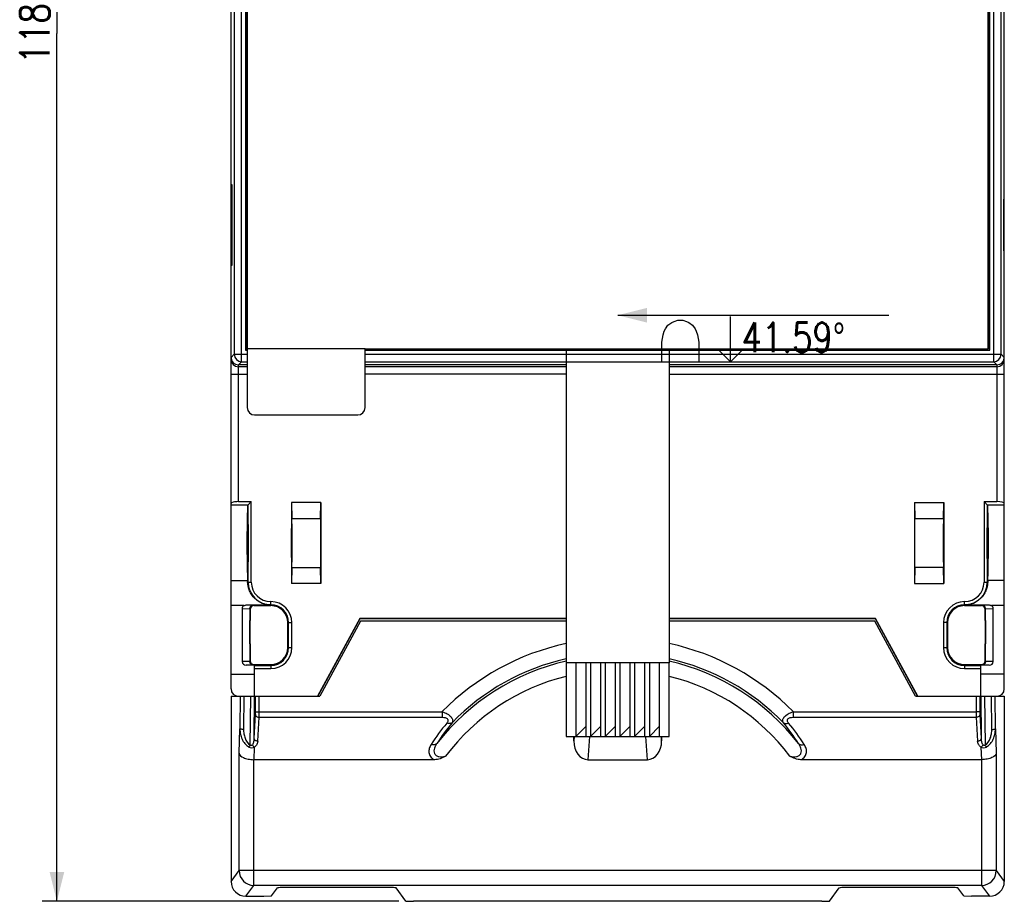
# Model space of a CAD drawing. Header units: millimetres. Extents: x 0 to 420, y 0 to 297.
# Tile 3 of 7: x 101 to 168, y 109 to 169. Entities that reach past the tile are written whole.
import ezdxf

# ---------------------------------------------------------------- set-up
doc = ezdxf.new("R2010")
doc.units = ezdxf.units.MM
doc.header["$LTSCALE"] = 23.1
doc.layers.get('0').update_dxf_attribs({"linetype": 'CONTINUOUS'})
doc.layers.add('02___PRT_ALL_AXES', color=7, linetype='CONTINUOUS')
doc.layers.add('06___PRT_ALL_SURFS', color=7, linetype='CONTINUOUS')
doc.styles.get("Standard").update_dxf_attribs({"font": 'SIMPLEX.SHX', "width": 0.8})
doc.dimstyles.new('DIMSTYLE_1', dxfattribs={"dimtxt": 2, "dimasz": 2, "dimexe": 1, "dimexo": 1, "dimgap": 0.5, "dimtad": 1, "dimdec": 0, "dimdsep": 46, "dimtxsty": 'Standard', "dimblk": '_FILLED', "dimblk1": '_FILLED', "dimblk2": '_FILLED', "dimcen": 0.09, "dimazin": 2, "dimtp": 0.3, "dimtm": 0.3, "dimtfac": 1, "dimtdec": 0, "dimtofl": 0, "dimtmove": 0, "dimatfit": 3, "dimldrblk": '_FILLED', "dimfxl": 0, "dimtolj": 1, "dimarcsym": 0})
doc.dimstyles.get("Standard").update_dxf_attribs({"dimtxt": 2, "dimasz": 2, "dimexe": 1, "dimexo": 1, "dimtad": 1, "dimdsep": 46, "dimtxsty": 'Standard', "dimblk": '_FILLED', "dimblk1": '_FILLED', "dimblk2": '_FILLED', "dimcen": 0.09, "dimazin": 2, "dimtol": 1, "dimtp": 0.01, "dimtm": 0.01, "dimtfac": 1, "dimtofl": 0, "dimtmove": 0, "dimatfit": 3, "dimldrblk": '_FILLED', "dimfxl": 0, "dimtolj": 1, "dimarcsym": 0})

# ---------------------------------------------------------------- blocks, each defined once
blk = doc.blocks.new('_FILLED')
at = {"color": 0, "linetype": 'ByBlock'}
blk.add_solid([(0, 0), (-1, 0.25), (-1, -0.25)], dxfattribs=at)
blk = doc.blocks.new('*D1')
at = {"color": 8}
for p, q in [((126.82, 226.918), (102.615, 226.918)), ((103.615, 226.918), (103.615, 167.994)), ((103.615, 109.069), (103.615, 167.994)), ((126.82, 109.069), (102.615, 109.069))]:
    blk.add_line(p, q, dxfattribs=at)
at = {"color": 8, "xscale": 2, "yscale": 2, "zscale": 2}
for p, rotation in [((103.615, 226.918), 90), ((103.615, 109.069), 270)]:
    blk.add_blockref('_FILLED', p, dxfattribs=dict(at, rotation=rotation))
at = {"color": 8, "insert": (101.115, 167.994), "char_height": 2, "width": 4.8, "attachment_point": 2, "rotation": 90, "line_spacing_factor": 0.9}
blk.add_mtext('118', dxfattribs=at)

msp = doc.modelspace()

# ---------------------------------------------------------------- linework, layer by layer
at = {"color": 7}
for p, q in [((115.438, 123.494), (115.438, 212.494)), ((167.938, 123.494), (167.938, 212.494)), ((116.156, 145.712), (116.156, 190.275)), ((167.219, 145.712), (167.219, 190.275)), ((115.656, 189.775), (115.656, 146.212)), ((116.427, 189.505), (116.427, 146.483)), ((116.438, 189.494), (116.438, 146.494)), ((116.538, 189.394), (116.538, 146.594)), ((166.838, 146.594), (166.838, 189.394)), ((166.938, 146.494), (166.938, 189.494)), ((166.949, 146.483), (166.949, 189.505)), ((167.719, 146.212), (167.719, 189.775)), ((115.452, 152.244), (115.452, 157.744)), ((115.452, 157.744), (115.486, 157.744)), ((115.486, 157.744), (115.486, 152.244)), ((167.924, 156.744), (167.889, 156.744)), ((167.889, 156.744), (167.889, 153.244)), ((167.924, 153.244), (167.924, 156.744)), ((167.889, 153.244), (167.924, 153.244)), ((115.486, 152.244), (115.452, 152.244)), ((116.427, 146.483), (116.438, 146.494)), ((116.427, 146.483), (116.538, 146.483)), ((116.438, 146.494), (116.538, 146.494)), ((116.538, 146.594), (116.538, 142.594)), ((124.538, 146.594), (116.538, 146.594)), ((124.538, 146.594), (166.838, 146.594)), ((124.538, 142.594), (124.538, 146.594)), ((124.538, 146.494), (138.188, 146.494)), ((124.538, 146.483), (166.949, 146.483)), ((145.188, 146.494), (166.938, 146.494)), ((166.949, 146.483), (166.938, 146.494)), ((115.656, 146.212), (115.438, 145.994)), ((115.656, 146.212), (116.538, 146.212)), ((124.538, 146.212), (167.719, 146.212)), ((167.719, 146.212), (167.938, 145.994)), ((116.156, 145.712), (115.938, 145.494)), ((115.938, 136.208), (115.938, 145.494)), ((116.538, 145.494), (115.938, 145.494)), ((116.538, 145.363), (115.938, 145.363)), ((116.156, 145.712), (116.538, 145.712)), ((124.538, 145.712), (167.219, 145.712)), ((138.188, 145.494), (124.538, 145.494)), ((138.188, 145.363), (124.538, 145.363)), ((167.438, 145.494), (145.188, 145.494)), ((167.438, 145.363), (145.188, 145.363)), ((167.219, 145.712), (167.438, 145.494)), ((167.438, 145.494), (167.438, 136.208)), ((115.438, 144.863), (116.538, 144.863)), ((138.188, 144.863), (124.538, 144.863)), ((145.188, 144.863), (167.938, 144.863)), ((117.038, 142.094), (124.038, 142.094)), ((115.438, 135.994), (116.598, 135.994)), ((115.938, 136.208), (116.812, 136.208)), ((116.598, 135.994), (116.812, 136.208)), ((116.598, 130.744), (116.598, 135.994)), ((116.812, 130.744), (116.812, 136.208)), ((121.538, 136.144), (119.538, 136.144)), ((119.538, 136.144), (119.565, 135.042)), ((119.538, 136.144), (119.538, 130.644)), ((121.511, 135.042), (121.538, 136.144)), ((121.538, 136.144), (121.538, 130.644)), ((161.838, 136.144), (163.838, 136.144)), ((161.838, 136.144), (161.865, 135.042)), ((161.838, 136.144), (161.838, 130.644)), ((163.811, 135.042), (163.838, 136.144)), ((163.838, 136.144), (163.838, 130.644)), ((166.563, 136.208), (167.438, 136.208)), ((166.777, 135.994), (166.563, 136.208)), ((166.563, 136.208), (166.563, 130.744)), ((166.777, 135.994), (167.938, 135.994)), ((166.777, 135.994), (166.777, 130.744)), ((121.511, 135.042), (119.565, 135.042)), ((163.811, 135.042), (161.865, 135.042)), ((119.565, 131.745), (119.538, 130.644)), ((119.565, 131.745), (121.511, 131.745)), ((121.538, 130.644), (121.511, 131.745)), ((161.865, 131.745), (161.838, 130.644)), ((163.811, 131.745), (161.865, 131.745)), ((163.838, 130.644), (163.811, 131.745)), ((115.438, 130.854), (116.558, 130.854)), ((116.564, 130.744), (116.812, 130.744)), ((121.538, 130.644), (119.538, 130.644)), ((161.838, 130.644), (163.838, 130.644)), ((166.563, 130.744), (166.811, 130.744)), ((167.938, 130.854), (166.817, 130.854)), ((116.303, 129.144), (115.438, 129.144)), ((116.472, 129.192), (118.138, 129.192)), ((116.472, 129.192), (116.956, 129.175)), ((116.956, 129.175), (116.988, 129.144)), ((116.988, 129.144), (118.138, 129.144)), ((118.138, 129.144), (118.138, 129.418)), ((165.238, 129.144), (165.238, 129.418)), ((165.238, 129.192), (166.903, 129.192)), ((165.238, 129.144), (166.388, 129.144)), ((166.419, 129.175), (166.388, 129.144)), ((166.419, 129.175), (166.903, 129.192)), ((167.938, 129.144), (167.072, 129.144)), ((116.19, 128.944), (116.707, 128.926)), ((116.19, 128.944), (116.19, 125.344)), ((116.707, 128.924), (116.738, 128.894)), ((116.707, 128.924), (116.707, 125.363)), ((116.738, 128.894), (116.738, 128.144)), ((166.668, 128.924), (166.638, 128.894)), ((166.638, 128.144), (166.638, 128.894)), ((166.668, 128.926), (167.186, 128.944)), ((166.668, 125.363), (166.668, 128.924)), ((167.186, 125.344), (167.186, 128.944)), ((116.738, 128.144), (116.718, 128.144)), ((116.718, 126.544), (116.718, 128.144)), ((119.288, 127.994), (119.562, 127.994)), ((119.288, 126.294), (119.288, 127.994)), ((119.348, 126.294), (119.348, 127.994)), ((119.562, 126.294), (119.562, 127.994)), ((124.172, 128.271), (121.307, 122.994)), ((124.188, 128.244), (121.338, 122.994)), ((124.229, 128.094), (121.46, 122.994)), ((124.236, 128.094), (121.467, 122.994)), ((138.188, 128.271), (124.172, 128.271)), ((124.172, 128.271), (124.188, 128.244)), ((138.188, 128.244), (124.188, 128.244)), ((138.188, 128.094), (124.236, 128.094)), ((159.203, 128.271), (145.188, 128.271)), ((159.187, 128.244), (145.188, 128.244)), ((159.139, 128.094), (145.188, 128.094)), ((161.908, 122.994), (159.139, 128.094)), ((161.916, 122.994), (159.147, 128.094)), ((159.203, 128.271), (159.187, 128.244)), ((162.038, 122.994), (159.187, 128.244)), ((162.068, 122.994), (159.203, 128.271)), ((164.088, 127.994), (163.813, 127.994)), ((163.813, 127.994), (163.813, 126.294)), ((164.027, 127.994), (164.027, 126.294)), ((164.088, 127.994), (164.088, 126.294)), ((166.638, 128.144), (166.657, 128.144)), ((166.657, 128.144), (166.657, 126.544)), ((116.738, 126.544), (116.718, 126.544)), ((116.738, 126.544), (116.738, 125.394)), ((166.638, 126.544), (166.657, 126.544)), ((166.638, 125.394), (166.638, 126.544)), ((119.288, 126.294), (119.562, 126.294)), ((163.813, 126.294), (164.088, 126.294)), ((116.707, 125.361), (116.19, 125.344)), ((116.956, 125.112), (116.469, 125.096)), ((117.038, 125.096), (116.469, 125.096)), ((116.707, 125.363), (116.738, 125.394)), ((116.956, 125.112), (116.988, 125.144)), ((116.988, 125.144), (118.138, 125.144)), ((117.038, 122.994), (117.038, 125.096)), ((117.038, 125.084), (118.138, 125.084)), ((118.138, 125.144), (118.138, 124.87)), ((139.538, 125.255), (138.838, 125.255)), ((138.838, 125.255), (138.838, 120.255)), ((139.538, 120.255), (139.538, 125.255)), ((140.538, 125.255), (139.838, 125.255)), ((139.838, 125.255), (139.838, 120.255)), ((140.538, 120.255), (140.538, 125.255)), ((141.538, 125.255), (140.838, 125.255)), ((140.838, 125.255), (140.838, 120.255)), ((141.538, 120.255), (141.538, 125.255)), ((142.538, 125.255), (141.838, 125.255)), ((141.838, 125.255), (141.838, 120.255)), ((142.538, 120.255), (142.538, 125.255)), ((143.538, 125.255), (142.838, 125.255)), ((142.838, 125.255), (142.838, 120.255)), ((143.538, 120.255), (143.538, 125.255)), ((144.538, 125.255), (143.838, 125.255)), ((143.838, 125.255), (143.838, 120.255)), ((144.538, 120.255), (144.538, 125.255)), ((165.238, 125.144), (166.388, 125.144)), ((165.238, 125.144), (165.238, 124.87)), ((165.238, 125.084), (166.338, 125.084)), ((166.906, 125.096), (166.338, 125.096)), ((166.338, 122.994), (166.338, 125.096)), ((166.419, 125.112), (166.388, 125.144)), ((166.906, 125.096), (166.419, 125.112)), ((166.668, 125.363), (166.638, 125.394)), ((167.186, 125.344), (166.668, 125.361)), ((115.438, 124.494), (117.038, 124.494)), ((117.038, 124.87), (118.138, 124.87)), ((165.238, 124.87), (166.338, 124.87)), ((167.938, 124.494), (166.338, 124.494)), ((115.437, 122.994), (121.467, 122.994)), ((115.437, 122.994), (115.437, 110.418)), ((116.047, 122.994), (116.037, 120.784)), ((116.297, 122.994), (116.287, 120.742)), ((116.743, 119.679), (116.774, 122.994)), ((116.997, 120.129), (117.024, 122.994)), ((117.1, 121.944), (117.1, 122.994)), ((117.35, 121.946), (117.35, 122.994)), ((161.908, 122.994), (167.939, 122.994)), ((166.025, 122.994), (166.025, 121.946)), ((166.275, 122.994), (166.275, 121.944)), ((166.351, 122.994), (166.378, 120.129)), ((166.602, 122.994), (166.632, 119.679)), ((167.088, 120.742), (167.078, 122.994)), ((167.338, 120.784), (167.328, 122.994)), ((167.939, 122.994), (167.939, 110.418)), ((116.997, 120.129), (117.096, 121.754)), ((117.35, 121.946), (129.769, 121.946)), ((129.769, 121.946), (129.769, 121.565)), ((153.606, 121.946), (166.025, 121.946)), ((153.606, 121.946), (153.606, 121.565)), ((166.28, 121.754), (166.378, 120.129)), ((117.247, 119.941), (117.345, 121.565)), ((117.345, 121.565), (129.769, 121.565)), ((153.606, 121.565), (166.03, 121.565)), ((166.03, 121.565), (166.128, 119.941)), ((115.987, 119.137), (116.037, 120.784)), ((167.338, 120.784), (167.388, 119.137)), ((138.704, 119.958), (138.704, 120.255)), ((138.722, 120.255), (138.704, 119.958)), ((138.838, 120.255), (139.538, 120.255)), ((139.766, 120.255), (139.671, 118.686)), ((139.838, 120.255), (140.538, 120.255)), ((140.838, 120.255), (141.538, 120.255)), ((141.838, 120.255), (142.538, 120.255)), ((142.838, 120.255), (143.538, 120.255)), ((143.704, 118.686), (143.609, 120.255)), ((143.838, 120.255), (144.538, 120.255)), ((144.671, 119.958), (144.653, 120.255)), ((144.671, 120.255), (144.671, 119.958)), ((115.987, 111.152), (115.987, 119.137)), ((116.996, 118.686), (117.022, 119.537)), ((166.354, 119.537), (166.379, 118.686)), ((167.388, 119.137), (167.388, 111.152)), ((116.987, 110.152), (116.987, 118.686)), ((129.245, 118.686), (116.996, 118.686)), ((139.671, 118.686), (143.704, 118.686)), ((166.379, 118.686), (154.13, 118.686)), ((166.388, 118.686), (166.388, 110.152)), ((115.437, 110.418), (115.987, 111.152)), ((166.388, 111.16), (116.987, 111.16)), ((167.388, 111.152), (167.939, 110.418)), ((116.436, 109.418), (116.987, 110.152)), ((166.388, 110.152), (116.987, 110.152)), ((118.181, 109.436), (118.587, 109.978)), ((125.638, 110.012), (119.587, 110.012)), ((127.307, 109.086), (126.638, 109.978)), ((156.069, 109.086), (156.737, 109.978)), ((163.788, 110.012), (157.737, 110.012)), ((165.195, 109.436), (164.788, 109.978)), ((166.388, 110.152), (166.939, 109.418)), ((116.436, 109.418), (117.667, 109.418)), ((117.667, 109.418), (118.181, 109.436)), ((127.307, 109.086), (127.82, 109.069)), ((155.556, 109.069), (127.82, 109.069)), ((155.556, 109.069), (156.069, 109.086)), ((165.195, 109.436), (165.708, 109.418)), ((166.939, 109.418), (165.708, 109.418))]:
    msp.add_line(p, q, dxfattribs=at)
at = {"color": 8}
for p, q in [((149.354, 145.697), (149.354, 148.781)), ((138.838, 120.255), (139.538, 120.955)), ((139.838, 120.255), (140.538, 120.955)), ((140.838, 120.255), (141.538, 120.955)), ((141.838, 120.255), (142.538, 120.955)), ((142.838, 120.255), (143.538, 120.955)), ((143.838, 120.255), (144.538, 120.955))]:
    msp.add_line(p, q, dxfattribs=at)
for points in [[(144.688, 145.697), (144.688, 147.031), (144.771, 147.531), (144.854, 147.781), (144.938, 147.947), (145.104, 148.197), (145.354, 148.364), (145.521, 148.447), (145.771, 148.531), (146.104, 148.531), (146.354, 148.447), (146.521, 148.364), (146.771, 148.197), (146.938, 147.947), (147.021, 147.781), (147.104, 147.531), (147.188, 147.031), (147.188, 145.697)], [(148.604, 146.447), (149.354, 145.697), (150.104, 146.447)]]:
    msp.add_lwpolyline(points, dxfattribs=at)
at = {"color": 7}
for centre, radius, start, end in [((115.938, 145.863), 0.5, 180.00467, 270.00467), ((116.156, 146.212), 0.5, 180.02097, 269.97903), ((167.219, 146.212), 0.5, 270.02097, 359.97903), ((167.438, 145.863), 0.5, 269.99533, 359.99533), ((117.038, 142.594), 0.5, 180, 270), ((124.038, 142.594), 0.5, 270, 360), ((118.138, 130.744), 1.54, 180, 270), ((118.138, 130.744), 1.326, 180, 270), ((165.238, 130.744), 1.54, 270, 360), ((165.238, 130.744), 1.326, 270, 360), ((118.138, 127.994), 1.424, 0, 90), ((118.138, 127.994), 1.21, 0, 90), ((118.138, 127.994), 1.15, 0, 90), ((165.238, 127.994), 1.424, 90, 180), ((165.238, 127.994), 1.21, 90, 180), ((165.238, 127.994), 1.15, 90, 180), ((141.687, 110.216), 16.723, 102.08322, 135.45543), ((141.688, 110.216), 16.723, 44.54457, 77.91678), ((118.138, 126.294), 1.424, 270, 360), ((118.138, 126.294), 1.21, 270, 360), ((118.138, 126.294), 1.15, 270, 360), ((165.238, 126.294), 1.424, 180, 270), ((165.238, 126.294), 1.21, 180, 270), ((165.238, 126.294), 1.15, 180, 270), ((141.687, 110.194), 15.58, 102.98271, 141.97593), ((141.687, 110.208), 15.726, 102.85901, 135.66248), ((141.688, 110.208), 15.726, 44.33752, 77.14109), ((141.688, 110.194), 15.58, 38.02411, 77.01823), ((141.687, 110.186), 14.584, 103.88905, 143.22816), ((141.688, 110.186), 14.584, 36.77189, 76.1134), ((115.938, 123.494), 0.5, 180, 270), ((167.438, 123.494), 0.5, 270, 360), ((141.926, 111.388), 15.36, 140.44434, 147.1496), ((141.924, 111.764), 14.863, 140.59418, 147.31289), ((141.441, 111.756), 14.876, 32.69005, 39.40288), ((141.439, 111.38), 15.373, 32.85327, 39.55278), ((116.988, 111.153), 1.001, 180.05718, 269.94607), ((166.387, 111.153), 1.001, 270.05391, 359.94285)]:
    msp.add_arc(centre, radius, start, end, dxfattribs=at)
for centre, major_axis, ratio, start_param, end_param in [((115.938, 145.994), (0.354, 0.354), 0.999695, 2.356347, 3.926839), ((167.438, 145.994), (0.354, -0.354), 0.999695, -0.785246, 0.785246), ((115.938, 136.075), (0.5, 0), 0.266291, 1.570796, 3.141593), ((116.568, 133.394), (0, 2.6), 0.017455, 0, 2.925758), ((166.807, 133.394), (0, 2.6), 0.017455, -2.925758, 0), ((167.438, 136.075), (0.5, 0), 0.266291, 0, 1.570796), ((119.559, 133.394), (0, 1.75), 0.008727, -2.798889, -0.342703), ((121.516, 133.394), (0, 1.75), 0.008727, 0.342703, 2.798889), ((161.859, 133.394), (0, 1.75), 0.008727, -2.798889, -0.342703), ((163.816, 133.394), (0, 1.75), 0.008727, 0.342703, 2.798889), ((116.551, 128.9), (0, 2), 0.017455, -0.398523, -0.215835), ((166.824, 128.9), (0, 2), 0.017455, 0.215835, 0.398523), ((116.471, 128.942), (0.281, -0.009), 0.888006, 2.238766, 3.171534), ((116.988, 128.894), (0.177, -0.177), 0.999695, 2.356347, 3.926839), ((166.388, 128.894), (-0.177, -0.177), 0.999695, 2.356347, 3.926839), ((166.904, 128.942), (0.281, 0.009), 0.888006, -0.029941, 0.902827), ((116.471, 125.346), (0.281, 0.009), 0.888006, 3.111651, 4.674426), ((116.988, 125.394), (0.177, 0.177), 0.999695, 2.356347, 3.926839), ((166.388, 125.394), (-0.177, 0.177), 0.999695, 2.356347, 3.926839), ((166.904, 125.346), (0.281, -0.009), 0.888006, -1.532833, 0.029941), ((139.706, 120.003), (0.08, 1.316), 0.758685, -4.631961, -3.095232), ((143.67, 120.003), (-0.08, 1.316), 0.758685, -3.187954, -1.651224), ((117.013, 120.003), (0.04, 1.317), 0.759135, -3.127545, -3.118402), ((166.362, 120.003), (-0.04, 1.317), 0.759135, -3.164784, -3.15564), ((116.437, 110.418), (0.727, 0.688), 0.999314, 2.384293, 3.954404), ((166.938, 110.418), (0.727, -0.688), 0.999314, -0.812811, 0.7573), ((119.587, 109.977), (1, 0), 0.034911, 1.570796, 3.115413), ((125.638, 109.977), (1, 0), 0.034911, 0.02618, 1.570796), ((157.737, 109.977), (1, 0), 0.034911, 1.570796, 3.115413), ((163.788, 109.977), (1, 0), 0.034911, 0.02618, 1.570796)]:
    msp.add_ellipse(centre, major_axis=major_axis, ratio=ratio, start_param=start_param, end_param=end_param, dxfattribs=at)
for centre, major_axis, ratio in [((116.568, 133.394), (0, 1.67), 0.017458), ((166.808, 133.394), (0, 1.67), 0.017458), ((119.559, 133.394), (0, 1.3), 0.008727), ((163.816, 133.394), (0, 1.3), 0.008727)]:
    msp.add_ellipse(centre, major_axis=major_axis, ratio=ratio, dxfattribs=at)
for points, knots in [([(118.138, 129.192), (118.016, 129.192), (117.773, 129.22), (117.429, 129.346), (117.129, 129.545), (116.89, 129.795), (116.723, 130.068), (116.624, 130.329), (116.578, 130.553), (116.567, 130.686), (116.564, 130.744)], [0, 0, 0, 0, 0.149265, 0.29817, 0.445533, 0.588106, 0.720173, 0.835452, 0.929532, 1, 1, 1, 1]), ([(166.811, 130.744), (166.808, 130.686), (166.797, 130.553), (166.751, 130.329), (166.652, 130.068), (166.486, 129.795), (166.247, 129.545), (165.946, 129.346), (165.603, 129.22), (165.359, 129.192), (165.238, 129.192)], [0, 0, 0, 0, 0.070466, 0.164548, 0.279831, 0.411899, 0.554474, 0.701836, 0.850736, 1, 1, 1, 1]), ([(116.303, 129.144), (116.328, 129.159), (116.383, 129.183), (116.443, 129.192), (116.472, 129.192)], [0, 0, 0, 0, 0.499658, 1, 1, 1, 1]), ([(116.707, 128.926), (116.707, 128.959), (116.718, 129.009), (116.749, 129.066), (116.781, 129.104), (116.819, 129.135), (116.876, 129.165), (116.924, 129.175), (116.956, 129.175)], [0, 0, 0, 0, 0.252582, 0.379465, 0.505173, 0.630081, 0.754529, 1, 1, 1, 1]), ([(166.668, 128.924), (166.668, 128.957), (166.658, 129.007), (166.627, 129.066), (166.595, 129.104), (166.557, 129.135), (166.5, 129.165), (166.451, 129.175), (166.419, 129.175)], [0, 0, 0, 0, 0.252652, 0.37944, 0.505143, 0.630118, 0.754598, 1, 1, 1, 1]), ([(166.903, 129.192), (166.933, 129.192), (166.992, 129.183), (167.047, 129.159), (167.072, 129.144)], [0, 0, 0, 0, 0.500342, 1, 1, 1, 1]), ([(116.956, 125.112), (116.924, 125.112), (116.876, 125.122), (116.819, 125.152), (116.781, 125.183), (116.749, 125.221), (116.718, 125.279), (116.707, 125.328), (116.707, 125.361)], [0, 0, 0, 0, 0.245471, 0.369919, 0.494827, 0.620535, 0.747418, 1, 1, 1, 1]), ([(166.668, 125.361), (166.668, 125.328), (166.657, 125.279), (166.626, 125.221), (166.594, 125.183), (166.556, 125.152), (166.5, 125.122), (166.451, 125.112), (166.419, 125.112)], [0, 0, 0, 0, 0.252582, 0.379465, 0.505173, 0.630081, 0.754529, 1, 1, 1, 1]), ([(117.096, 121.754), (117.096, 121.767), (117.099, 121.83), (117.1, 121.894), (117.1, 121.944)], [0, 0, 0, 0, 0.20743, 1, 1, 1, 1]), ([(117.096, 121.754), (117.097, 121.729), (117.113, 121.677), (117.171, 121.617), (117.252, 121.576), (117.314, 121.566), (117.345, 121.565)], [0, 0, 0, 0, 0.216946, 0.456289, 0.720784, 1, 1, 1, 1]), ([(117.1, 121.944), (117.102, 121.945), (117.11, 121.945), (117.126, 121.945), (117.149, 121.945), (117.194, 121.946), (117.262, 121.946), (117.319, 121.946), (117.35, 121.946)], [0, 0, 0, 0, 0.027923, 0.09067, 0.186175, 0.310757, 0.628967, 1, 1, 1, 1]), ([(117.345, 121.565), (117.346, 121.591), (117.349, 121.718), (117.35, 121.846), (117.35, 121.946)], [0, 0, 0, 0, 0.207363, 1, 1, 1, 1]), ([(129.769, 121.946), (129.889, 121.906), (130.061, 121.833), (130.259, 121.702), (130.373, 121.598), (130.45, 121.49), (130.488, 121.383), (130.484, 121.282), (130.457, 121.224), (130.439, 121.199)], [0, 0, 0, 0, 0.334675, 0.488454, 0.624682, 0.739806, 0.83553, 0.919033, 1, 1, 1, 1]), ([(152.936, 121.199), (152.918, 121.224), (152.891, 121.282), (152.887, 121.383), (152.925, 121.49), (153.002, 121.598), (153.116, 121.702), (153.314, 121.833), (153.486, 121.906), (153.606, 121.946)], [0, 0, 0, 0, 0.080967, 0.164471, 0.260195, 0.375318, 0.511546, 0.665326, 1, 1, 1, 1]), ([(166.275, 121.944), (166.273, 121.945), (166.265, 121.945), (166.25, 121.945), (166.226, 121.945), (166.181, 121.946), (166.114, 121.946), (166.056, 121.946), (166.025, 121.946)], [0, 0, 0, 0, 0.027923, 0.09067, 0.186174, 0.310757, 0.628967, 1, 1, 1, 1]), ([(166.025, 121.946), (166.025, 121.911), (166.026, 121.784), (166.027, 121.656), (166.03, 121.565)], [0, 0, 0, 0, 0.280706, 1, 1, 1, 1]), ([(166.28, 121.754), (166.278, 121.729), (166.262, 121.677), (166.204, 121.617), (166.123, 121.576), (166.062, 121.566), (166.03, 121.565)], [0, 0, 0, 0, 0.216946, 0.456289, 0.720784, 1, 1, 1, 1]), ([(166.275, 121.944), (166.275, 121.926), (166.275, 121.863), (166.277, 121.799), (166.28, 121.754)], [0, 0, 0, 0, 0.280692, 1, 1, 1, 1]), ([(129.769, 121.565), (129.841, 121.565), (129.947, 121.556), (130.073, 121.508), (130.142, 121.452), (130.172, 121.377), (130.162, 121.301), (130.13, 121.232), (130.1, 121.19), (130.083, 121.17)], [0, 0, 0, 0, 0.306341, 0.448281, 0.571349, 0.677101, 0.779383, 0.886517, 1, 1, 1, 1]), ([(130.439, 121.199), (130.419, 121.182), (130.368, 121.154), (130.28, 121.136), (130.182, 121.141), (130.116, 121.158), (130.083, 121.17)], [0, 0, 0, 0, 0.217201, 0.453742, 0.714999, 1, 1, 1, 1]), ([(152.936, 121.199), (152.957, 121.182), (153.007, 121.154), (153.095, 121.136), (153.193, 121.141), (153.259, 121.158), (153.292, 121.17)], [0, 0, 0, 0, 0.217209, 0.45375, 0.715004, 1, 1, 1, 1]), ([(153.292, 121.17), (153.275, 121.19), (153.245, 121.232), (153.213, 121.301), (153.204, 121.377), (153.233, 121.452), (153.303, 121.508), (153.428, 121.556), (153.535, 121.565), (153.606, 121.565)], [0, 0, 0, 0, 0.113484, 0.220618, 0.3229, 0.428652, 0.551719, 0.69366, 1, 1, 1, 1]), ([(116.287, 120.742), (116.255, 120.743), (116.197, 120.745), (116.121, 120.752), (116.07, 120.763), (116.045, 120.774), (116.037, 120.78), (116.037, 120.784)], [0, 0, 0, 0, 0.365445, 0.678797, 0.896657, 0.961757, 1, 1, 1, 1]), ([(116.037, 120.784), (116.037, 120.663), (116.06, 120.422), (116.169, 120.076), (116.358, 119.765), (116.546, 119.604), (116.651, 119.547)], [0, 0, 0, 0, 0.250272, 0.500463, 0.750461, 1, 1, 1, 1]), ([(116.287, 120.742), (116.286, 120.643), (116.302, 120.442), (116.401, 120.058), (116.575, 119.784), (116.743, 119.679)], [0, 0, 0, 0, 0.25126, 0.502656, 1, 1, 1, 1]), ([(166.632, 119.679), (166.8, 119.784), (166.975, 120.059), (167.073, 120.442), (167.089, 120.643), (167.088, 120.742)], [0, 0, 0, 0, 0.497533, 0.748868, 1, 1, 1, 1]), ([(166.724, 119.547), (166.83, 119.604), (167.017, 119.765), (167.206, 120.076), (167.315, 120.423), (167.338, 120.664), (167.338, 120.784)], [0, 0, 0, 0, 0.249687, 0.499742, 0.749878, 1, 1, 1, 1]), ([(167.088, 120.742), (167.12, 120.743), (167.178, 120.745), (167.255, 120.752), (167.306, 120.763), (167.331, 120.774), (167.338, 120.78), (167.338, 120.784)], [0, 0, 0, 0, 0.365445, 0.678796, 0.896656, 0.961756, 1, 1, 1, 1]), ([(116.743, 119.679), (116.735, 119.666), (116.705, 119.621), (116.675, 119.577), (116.651, 119.547)], [0, 0, 0, 0, 0.28648, 1, 1, 1, 1]), ([(116.882, 119.693), (116.875, 119.681), (116.858, 119.66), (116.827, 119.639), (116.797, 119.639), (116.769, 119.651), (116.753, 119.667), (116.743, 119.679)], [0, 0, 0, 0, 0.236131, 0.476903, 0.604743, 0.736268, 1, 1, 1, 1]), ([(116.997, 120.129), (116.995, 120.054), (116.981, 119.941), (116.938, 119.795), (116.904, 119.725), (116.882, 119.693)], [0, 0, 0, 0, 0.495197, 0.74546, 1, 1, 1, 1]), ([(116.882, 119.693), (116.9, 119.661), (116.94, 119.603), (116.993, 119.555), (117.022, 119.537)], [0, 0, 0, 0, 0.517813, 1, 1, 1, 1]), ([(117.247, 119.941), (117.215, 119.942), (117.153, 119.952), (117.073, 119.993), (117.015, 120.053), (116.998, 120.105), (116.997, 120.129)], [0, 0, 0, 0, 0.279216, 0.54371, 0.783054, 1, 1, 1, 1]), ([(117.247, 119.941), (117.242, 119.867), (117.2, 119.709), (117.091, 119.585), (117.022, 119.537)], [0, 0, 0, 0, 0.470537, 1, 1, 1, 1]), ([(129.022, 119.72), (128.968, 119.637), (128.88, 119.463), (128.849, 119.217), (128.897, 119.029), (129.004, 118.842), (129.143, 118.738), (129.245, 118.686)], [0, 0, 0, 0, 0.243802, 0.474831, 0.592343, 0.716658, 1, 1, 1, 1]), ([(129.414, 119.791), (129.393, 119.769), (129.341, 119.731), (129.244, 119.7), (129.135, 119.696), (129.06, 119.71), (129.022, 119.72)], [0, 0, 0, 0, 0.218787, 0.456307, 0.717354, 1, 1, 1, 1]), ([(129.414, 119.791), (129.378, 119.738), (129.313, 119.631), (129.24, 119.462), (129.204, 119.287), (129.224, 119.138), (129.285, 119.035), (129.355, 118.97), (129.445, 118.923), (129.586, 118.884), (129.777, 118.878), (129.929, 118.9), (130.006, 118.916)], [0, 0, 0, 0, 0.121526, 0.238468, 0.350419, 0.45912, 0.515216, 0.574769, 0.638933, 0.707524, 0.85196, 1, 1, 1, 1]), ([(153.37, 118.916), (153.446, 118.9), (153.598, 118.878), (153.822, 118.885), (153.994, 118.945), (154.09, 119.035), (154.151, 119.138), (154.172, 119.287), (154.135, 119.462), (154.062, 119.631), (153.997, 119.738), (153.961, 119.791)], [0, 0, 0, 0, 0.148113, 0.292575, 0.424665, 0.484232, 0.54048, 0.64936, 0.76141, 0.878412, 1, 1, 1, 1]), ([(153.961, 119.791), (153.982, 119.769), (154.034, 119.731), (154.131, 119.7), (154.24, 119.696), (154.315, 119.71), (154.353, 119.72)], [0, 0, 0, 0, 0.218787, 0.456308, 0.717355, 1, 1, 1, 1]), ([(154.13, 118.686), (154.232, 118.738), (154.372, 118.842), (154.478, 119.029), (154.526, 119.217), (154.495, 119.463), (154.407, 119.637), (154.353, 119.72)], [0, 0, 0, 0, 0.283459, 0.407817, 0.525396, 0.75638, 1, 1, 1, 1]), ([(166.378, 120.129), (166.377, 120.105), (166.36, 120.053), (166.302, 119.993), (166.222, 119.952), (166.16, 119.942), (166.128, 119.941)], [0, 0, 0, 0, 0.216946, 0.45629, 0.720784, 1, 1, 1, 1]), ([(166.354, 119.537), (166.285, 119.585), (166.176, 119.709), (166.133, 119.867), (166.128, 119.941)], [0, 0, 0, 0, 0.529403, 1, 1, 1, 1]), ([(166.493, 119.693), (166.476, 119.661), (166.435, 119.603), (166.382, 119.555), (166.354, 119.537)], [0, 0, 0, 0, 0.517812, 1, 1, 1, 1]), ([(166.493, 119.693), (166.471, 119.725), (166.437, 119.795), (166.394, 119.941), (166.38, 120.054), (166.378, 120.129)], [0, 0, 0, 0, 0.254487, 0.504759, 1, 1, 1, 1]), ([(166.632, 119.679), (166.623, 119.667), (166.606, 119.651), (166.578, 119.639), (166.548, 119.639), (166.517, 119.66), (166.5, 119.681), (166.493, 119.693)], [0, 0, 0, 0, 0.263637, 0.39513, 0.52242, 0.763101, 1, 1, 1, 1]), ([(166.724, 119.547), (166.718, 119.555), (166.685, 119.598), (166.655, 119.643), (166.632, 119.679)], [0, 0, 0, 0, 0.20437, 1, 1, 1, 1]), ([(115.987, 119.137), (115.995, 118.998), (116.196, 118.853), (116.425, 118.768), (116.599, 118.723), (116.788, 118.694), (116.92, 118.687), (116.987, 118.686)], [0, 0, 0, 0, 0.363735, 0.502068, 0.657154, 0.825124, 1, 1, 1, 1]), ([(116.651, 119.547), (116.709, 119.515), (116.837, 119.476), (116.967, 119.509), (117.022, 119.537)], [0, 0, 0, 0, 0.516653, 1, 1, 1, 1]), ([(166.354, 119.537), (166.408, 119.509), (166.538, 119.476), (166.667, 119.515), (166.724, 119.547)], [0, 0, 0, 0, 0.483337, 1, 1, 1, 1]), ([(167.388, 119.137), (167.38, 118.998), (167.18, 118.853), (166.95, 118.768), (166.777, 118.723), (166.588, 118.694), (166.456, 118.687), (166.388, 118.686)], [0, 0, 0, 0, 0.363735, 0.502068, 0.657154, 0.825124, 1, 1, 1, 1]), ([(130.006, 118.916), (129.946, 118.885), (129.826, 118.826), (129.579, 118.726), (129.378, 118.686), (129.245, 118.686)], [0, 0, 0, 0, 0.250456, 0.500893, 1, 1, 1, 1]), ([(154.13, 118.686), (153.997, 118.686), (153.73, 118.74), (153.488, 118.854), (153.37, 118.916)], [0, 0, 0, 0, 0.49944, 1, 1, 1, 1]), ([(116.987, 111.16), (116.923, 111.16), (116.797, 111.16), (116.615, 111.16), (116.446, 111.159), (116.298, 111.158), (116.189, 111.157), (116.116, 111.156), (116.073, 111.155), (116.039, 111.154), (116.014, 111.154), (115.997, 111.153), (115.989, 111.153), (115.987, 111.152)], [0, 0, 0, 0, 0.191855, 0.376723, 0.547482, 0.697947, 0.822459, 0.873503, 0.916405, 0.950794, 0.976321, 0.992765, 1, 1, 1, 1]), ([(167.388, 111.152), (167.386, 111.153), (167.378, 111.153), (167.362, 111.154), (167.336, 111.154), (167.302, 111.155), (167.259, 111.156), (167.186, 111.157), (167.078, 111.158), (166.929, 111.159), (166.76, 111.16), (166.578, 111.16), (166.452, 111.16), (166.388, 111.16)], [0, 0, 0, 0, 0.007234, 0.023675, 0.0492, 0.083585, 0.126484, 0.177528, 0.302037, 0.452497, 0.623253, 0.808135, 1, 1, 1, 1])]:
    msp.add_open_spline(points, degree=3, knots=knots, dxfattribs=at)
at = {"layer": '02___PRT_ALL_AXES', "color": 7}
for p, q in [((138.188, 146.594), (138.188, 125.255)), ((145.188, 146.594), (145.188, 125.255))]:
    msp.add_line(p, q, dxfattribs=at)
at = {"layer": '06___PRT_ALL_SURFS', "color": 7}
for p, q in [((145.188, 125.255), (138.188, 125.255)), ((138.188, 125.255), (138.188, 120.255)), ((145.188, 120.255), (145.188, 125.255)), ((138.188, 120.255), (145.188, 120.255))]:
    msp.add_line(p, q, dxfattribs=at)

# ---------------------------------------------------------------- texts
at = {"color": 8, "insert": (144.688, 148.364), "char_height": 2, "width": 15.41667, "attachment_point": 1, "line_spacing_factor": 0.9}
msp.add_mtext('{\\ftxt.shx;\\W1.875000;\\H2.000000; }{\\ftxt.shx;\\W1.166667;\\H2.000000; }41.59\\fgdt;{\\fgdt;~}', dxfattribs=at)

# ---------------------------------------------------------------- dimensions: what is measured, and where the dimension line sits
at = {"color": 8}
dim = msp.add_linear_dim(base=(103.615, 109.069), p1=(127.82, 226.918), p2=(127.82, 109.069), angle=270, dimstyle='DIMSTYLE_1', dxfattribs=at)
dim.commit()
dim.dimension.update_dxf_attribs({"geometry": '*D1', "text_midpoint": (103.615, 168.244), "dimtype": 160})

# ---------------------------------------------------------------- leaders
at = {"color": 8, "annotation_type": 0, "has_hookline": 1, "hookline_direction": 1, "text_width": 3.573}
msp.add_leader([(141.688, 148.864), (144.688, 148.864), (160.104, 148.864)], dimstyle='Standard', override={"dimtad": 0}, dxfattribs=at)

doc.saveas('drawing.dxf')
